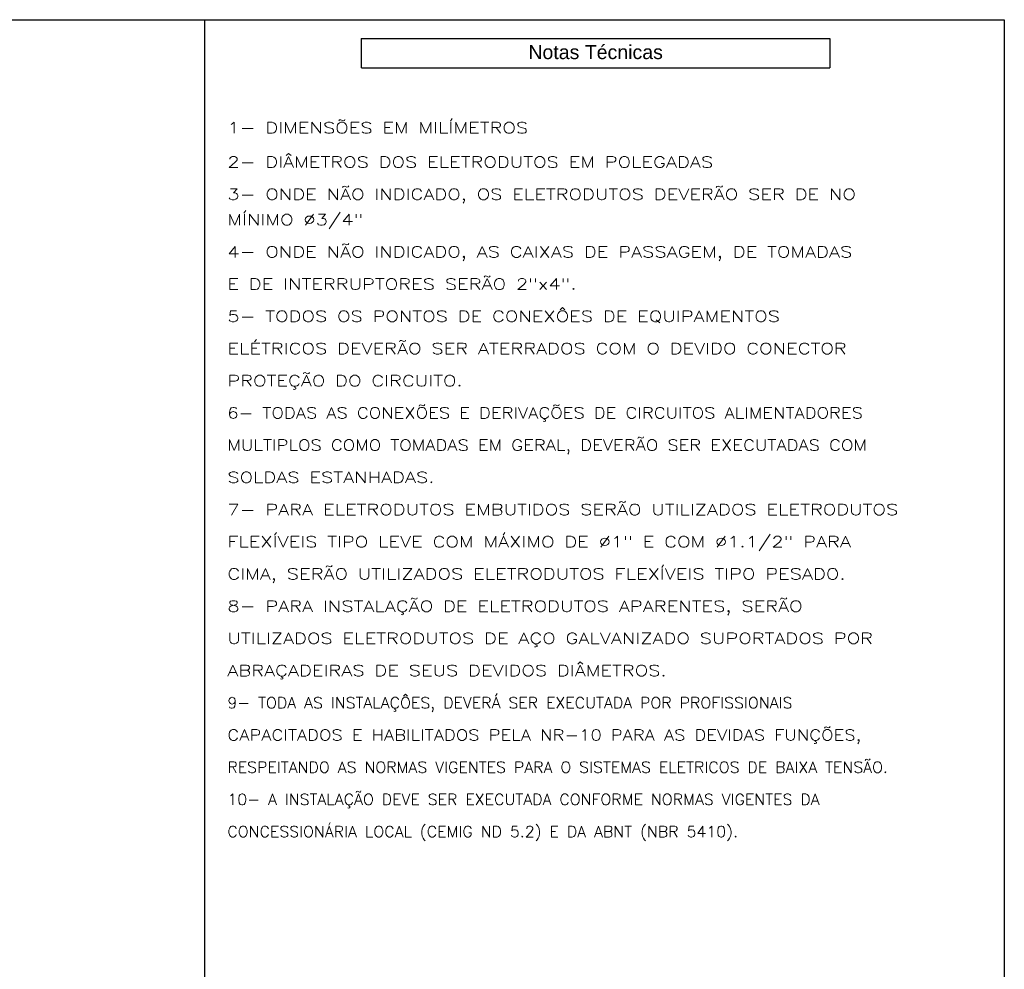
# Model space of a CAD drawing. Header units: millimetres. Extents: x 55082 to 85113, y -5867 to -946.
# Tile 38 of 77: x 59621 to 60852, y -2933 to -1746. Entities that reach past the tile are written whole.
import ezdxf

# ---------------------------------------------------------------- set-up
doc = ezdxf.new("R2010")
doc.units = ezdxf.units.MM
doc.header["$MEASUREMENT"] = 0
doc.layers.add('DI-Linhas do quadro', color=1, linetype='Continuous', lineweight=30)
doc.layers.add('DI-Título do quadro', color=1, linetype='Continuous', lineweight=30)
doc.layers.add('M-3', color=3, linetype='Continuous')
doc.layers.add('M-6', color=6, linetype='Continuous')
doc.styles.add('Arial', font='arial.ttf')
doc.styles.add('ROMANS', font='ROMANS.shx', dxfattribs={"width": 0.8})

msp = doc.modelspace()

# ---------------------------------------------------------------- linework, layer by layer
at = {"layer": 'DI-Linhas do quadro', "linetype": 'Continuous'}
for p, q in [((60048, -1769.3), (60633.9, -1769.3)), ((60048, -1769.3), (60048, -1806.1)), ((60633.9, -1769.3), (60633.9, -1806.1)), ((60048.1, -1806.2), (60633.8, -1806.2))]:
    msp.add_line(p, q, dxfattribs=at)
msp.add_arc((60048.1, -1806.1), 0.055, 180, 270, dxfattribs=at)
at = {"layer": 'M-6'}
for p, q in [((55082, -1745.9), (59852, -1745.9)), ((59852, -1745.9), (59852, -5866.1)), ((59852, -1745.9), (60852, -1745.9)), ((60852, -1745.9), (60852, -5866.1))]:
    msp.add_line(p, q, dxfattribs=at)

# ---------------------------------------------------------------- texts
at = {"layer": 'DI-Título do quadro', "insert": (60341, -1795.4), "char_height": 17.474, "width": 585.882, "attachment_point": 8, "line_spacing_factor": 0.798, "style": 'Arial'}
msp.add_mtext('Notas Técnicas', dxfattribs=at)
at = {"layer": 'M-3', "color": 4, "linetype": 'Continuous', "style": 'ROMANS'}
for s, width, p in [('1- DIMENSÕES EM MILÍMETROS', 1.3, (59880.5, -1887.9)), ('2- DIÂMETROS DOS ELETRODUTOS EM POLEGADAS', 1.3, (59880.5, -1930.7)), ('3- ONDE NÃO INDICADO, OS ELETRODUTOS DEVERÃO SER DE NO', 1.3, (59880.5, -1971)), ('MÍNIMO %%C3/4" ', 1.3, (59880.5, -2002.8)), ('4- ONDE NÃO INDICADO, AS CAIXAS DE PASSAGEM, DE TOMADAS', 1.3, (59880.5, -2043)), ('E DE INTERRUPTORES SERÃO 2"x4".', 1.3, (59880.5, -2083.3)), ('5- TODOS OS PONTOS DE CONEXÔES DE EQUIPAMENTOS ', 1.3, (59880.5, -2123.5)), ('ELÉTRICOS DEVERÃO SER ATERRADOS COM O DEVIDO CONECTOR ', 1.3, (59880.5, -2163.8)), ('PROTEÇÃO DO CIRCUITO.', 1.3, (59880.5, -2204.1)), ('6- TODAS AS CONEXÕES E DERIVAÇÕES DE CIRCUITOS ALIMENTADORES', 1.2, (59880.5, -2244.3)), ('MULTIPLOS COMO TOMADAS EM GERAL, DEVERÃO SER EXECUTADAS COM', 1.2, (59880.5, -2284.6)), ('SOLDAS ESTANHADAS.', 1.3, (59880.5, -2324.8)), ('7- PARA ELETRODUTOS EMBUTIDOS SERÃO UTILIZADOS ELETRODUTOS', 1.3, (59880.5, -2365.1)), ('FLEXÍVEIS TIPO LEVE COM MÁXIMO DE %%C1" E COM %%C1.1/2" PARA ', 1.3, (59880.5, -2405.4)), ('CIMA, SERÃO UTILIZADOS ELETRODUTOS FLEXÍVEIS TIPO PESADO.', 1.3, (59880.5, -2445.6)), ('8- PARA INSTALAÇÃO DE ELETRODUTOS APARENTES, SERÃO', 1.3, (59880.5, -2485.9)), ('UTILIZADOS ELETRODUTOS DE AÇO GALVANIZADO SUPORTADOS POR ', 1.3, (59880.5, -2526.1)), ('ABRAÇADEIRAS DE SEUS DEVIDOS DIÂMETROS.', 1.3, (59880.5, -2566.4)), ('9- TODA AS INSTALAÇÔES, DEVERÁ SER EXECUTADA POR PROFISSIONAIS', 1.05, (59880.5, -2606.7)), ('CAPACITADOS E HABILITADOS PELA NR-10 PARA AS DEVIDAS FUNÇÕES,', 1.2, (59880.5, -2646.9)), ('RESPEITANDO AS NORMAS VIGENTES PARA O SISTEMAS ELETRICOS DE BAIXA TENSÃO.', 1.05, (59880.5, -2687.2)), ('10- A INSTALAÇÃO DEVE SER EXECUTADA CONFORME NORMAS VIGENTES DA ', 1.05, (59880.5, -2727.4)), ('CONCESSIONÁRIA LOCAL (CEMIG ND 5.2) E DA ABNT (NBR 5410).', 1.05, (59880.5, -2767.7))]:
    msp.add_text(s, height=13.75, dxfattribs=dict(at, width=width)).set_placement(p)

doc.saveas('drawing.dxf')
